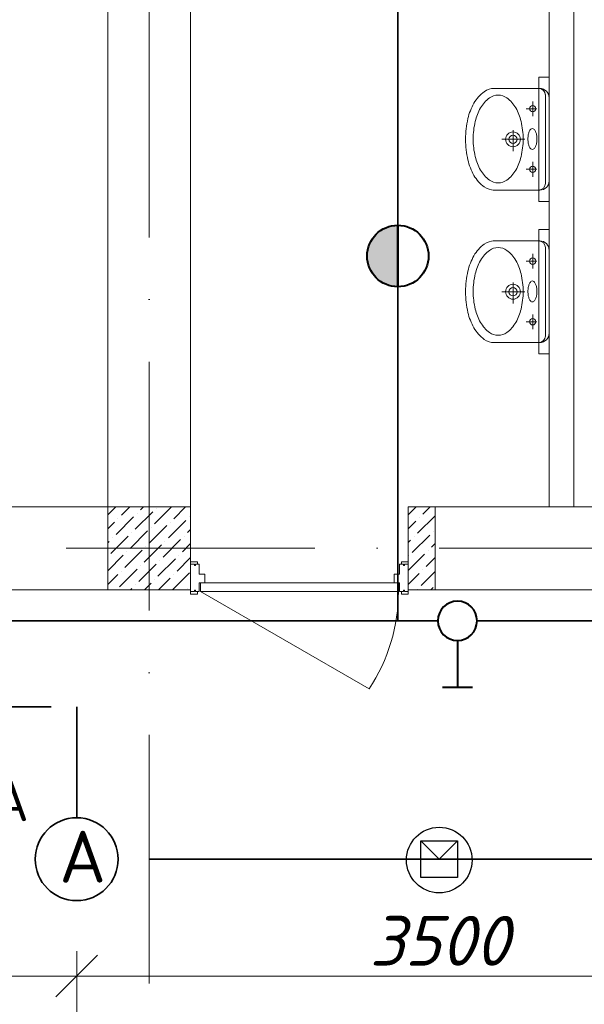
# Model space of a CAD drawing. Header units: millimetres. Extents: x 1114507 to 93926427, y 174473 to 817039.
# Tile 195 of 256: x 1571679 to 1574404, y 773925 to 778675. Entities that reach past the tile are written whole.
import ezdxf

# ---------------------------------------------------------------- set-up
doc = ezdxf.new("R2010")
doc.units = ezdxf.units.MM
for name, pattern in [('ACAD_ISO03W100', [30, 12, -18]), ('ACAD_ISO05W100', [33, 24, -3, 0, -3, 0, -3]), ('ACAD_ISO10W100', [18, 12, -3, 0, -3])]:
    doc.linetypes.add(name, pattern=pattern)
doc.layers.add('(001) Сетка', color=92, linetype='Continuous')
for name, color, linetype, lineweight in [('Doors', 86, 'Continuous', 13), ('ось', 252, 'ACAD_ISO05W100', 25), ('размеры', 12, 'Continuous', 15), ('Сантехника', 150, 'Continuous', 13)]:
    doc.layers.add(name, color=color, linetype=linetype, lineweight=lineweight)
doc.styles.add('ISOCPEUR 1', font='isocpeur.TTF')
doc.styles.get("Standard").update_dxf_attribs({"font": 'isocpeui.ttf'})
doc.styles.add('Суннат', font='ariali.ttf', dxfattribs={"height": 250})
doc.dimstyles.new('Санжар', dxfattribs={"dimtxt": 240, "dimasz": 200, "dimexe": 200, "dimexo": 200, "dimgap": 50, "dimtad": 1, "dimdec": 0, "dimtxsty": 'Standard', "dimblk": 'OBLIQUE', "dimcen": 2.5, "dimdle": 200, "dimclrd": 152, "dimclre": 152, "dimclrt": 152, "dimadec": 0, "dimazin": 0, "dimtfac": 1, "dimtdec": 0, "dimtmove": 0, "dimatfit": 3, "dimldrblk": 'OBLIQUE', "dimfxl": 0, "dimlwd": 0, "dimlwe": 0, "dimarcsym": 0})

# ---------------------------------------------------------------- blocks, each defined once
blk = doc.blocks.new('blokqav2mak')
at = {"color": 1, "linetype": 'ACAD_ISO10W100', "lineweight": 0, "ltscale": 100}
for p, q in [((1568282, 782425.1), (1568282, 773125.1)), ((1572682, 776125.1), (1545682, 776125.1))]:
    blk.add_line(p, q, dxfattribs=at)
at = {"lineweight": 0, "ltscale": 100}
for p, q in [((1568082, 776325.1), (1568082, 782225.1)), ((1568482, 776325.1), (1568482, 782225.1)), ((1570212, 778845.1), (1570212, 776325.1)), ((1570332, 778725.1), (1570332, 776325.1)), ((1570212, 778398.1), (1570162, 778398.1)), ((1570162, 778398.1), (1570162, 777798.1)), ((1570212, 777798.1), (1570212, 778398.1)), ((1570162, 777798.1), (1570212, 777798.1)), ((1570212, 777662.7), (1570162, 777662.7)), ((1570162, 777662.7), (1570162, 777062.7)), ((1570212, 777062.7), (1570212, 777662.7)), ((1570162, 777062.7), (1570212, 777062.7)), ((1568082, 776325.1), (1560732, 776325.1)), ((1569532, 776325.1), (1570882, 776325.1)), ((1569532, 776325.1), (1569532, 775925.1)), ((1568482, 775925.1), (1560732, 775925.1)), ((1569532, 775925.1), (1570882, 775925.1))]:
    blk.add_line(p, q, dxfattribs=at)
at = {"linetype": 'Continuous', "lineweight": 0, "ltscale": 100}
for p, q in [((1568082, 776286.4), (1568120.7, 776325.1)), ((1568147.7, 776284.8), (1568188.1, 776325.1)), ((1568215.1, 776217.4), (1568299.3, 776301.6)), ((1568223.5, 776293.2), (1568223.5, 776293.2)), ((1568240.3, 776310), (1568255.4, 776325.1)), ((1568307.7, 776242.7), (1568390.1, 776325.1)), ((1568316.1, 776318.4), (1568316.1, 776318.4)), ((1568400.3, 776267.9), (1568457.5, 776325.1)), ((1569532, 776286.9, 0), (1569570.3, 776325.1, 0)), ((1569602.6, 776290, 0), (1569637.6, 776325.1, 0)), ((1568082, 776219.1), (1568114.1, 776251.1)), ((1568122.5, 776192.2), (1568206.7, 776276.3)), ((1568130.9, 776267.9), (1568130.9, 776267.9)), ((1568375.1, 776175.3), (1568459.2, 776259.5)), ((1568383.5, 776251.1), (1568383.5, 776251.1)), ((1568476.1, 776276.3), (1568476.1, 776276.3)), ((1569532, 776219.5, 0), (1569568.9, 776256.4, 0)), ((1569577.3, 776197.4, 0), (1569661.5, 776281.6, 0)), ((1569585.7, 776273.2, 0), (1569585.7, 776273.2, 0)), ((1568189.8, 776124.8), (1568274, 776209)), ((1568198.3, 776200.6), (1568198.3, 776200.6)), ((1568282.4, 776150.1), (1568366.6, 776234.2)), ((1568290.9, 776225.8), (1568290.9, 776225.8)), ((1568467.7, 776200.6), (1568482, 776214.9)), ((1569653.1, 776205.9, 0), (1569653.1, 776205.9, 0)), ((1568082, 776151.7), (1568088.8, 776158.5)), ((1568097.2, 776099.5), (1568181.4, 776183.7)), ((1568105.6, 776175.3), (1568105.6, 776175.3)), ((1568349.8, 776082.7), (1568434, 776166.9)), ((1568358.2, 776158.5), (1568358.2, 776158.5)), ((1568450.8, 776183.7), (1568450.8, 776183.7)), ((1569532, 776152.2, 0), (1569543.6, 776163.8, 0)), ((1569552, 776104.8, 0), (1569636.2, 776189, 0)), ((1569560.5, 776180.6, 0), (1569560.5, 776180.6, 0)), ((1568164.6, 776032.2), (1568248.8, 776116.4)), ((1568173, 776108), (1568173, 776108)), ((1568257.2, 776057.4), (1568341.4, 776141.6)), ((1568265.6, 776133.2), (1568265.6, 776133.2)), ((1568442.4, 776108), (1568482, 776147.6)), ((1569627.8, 776113.2, 0), (1569627.8, 776113.2, 0)), ((1569644.6, 776130.1, 0), (1569662, 776147.5, 0)), ((1568082, 776017), (1568156.2, 776091.1)), ((1568324.5, 775990.1), (1568408.7, 776074.3)), ((1568333, 776065.9), (1568333, 776065.9)), ((1568417.1, 776015.4), (1568482, 776080.2)), ((1568425.6, 776091.1), (1568425.6, 776091.1)), ((1569532, 776017.5, 0), (1569611, 776096.4, 0)), ((1569535.2, 776088, 0), (1569535.2, 776088, 0)), ((1569619.4, 776037.5, 0), (1569662, 776080.1, 0)), ((1568139.3, 775939.6), (1568223.5, 776023.8)), ((1568147.7, 776015.4), (1568147.7, 776015.4)), ((1568231.9, 775964.8), (1568316.1, 776049)), ((1568240.3, 776040.6), (1568240.3, 776040.6)), ((1569594.1, 775944.9, 0), (1569662, 776012.8, 0)), ((1569602.6, 776020.6, 0), (1569602.6, 776020.6, 0)), ((1568082, 775949.6), (1568130.9, 775998.5)), ((1568307.7, 775973.3), (1568307.7, 775973.3)), ((1568326.9, 775925.1), (1568383.5, 775981.7)), ((1568394.3, 775925.1), (1568476.1, 776006.9)), ((1568400.3, 775998.5), (1568400.3, 775998.5)), ((1569532, 775950.1, 0), (1569585.7, 776003.8, 0)), ((1568192.2, 775925.1), (1568198.3, 775931.2)), ((1568215.1, 775948), (1568215.1, 775948)), ((1568259.5, 775925.1), (1568290.9, 775956.4)), ((1568467.7, 775931.2), (1568467.7, 775931.2)), ((1569577.3, 775928, 0), (1569577.3, 775928, 0)), ((1569641.7, 775925.1, 0), (1569653.1, 775936.4, 0))]:
    blk.add_line(p, q, dxfattribs=at)
at = {"layer": 'Doors', "lineweight": 0}
for p, q in [((1568482, 776060.4), (1568515, 776060.4)), ((1568482, 776047.8), (1568482, 776060.4)), ((1568515, 776047.8), (1568515, 776060.4)), ((1569499.1, 776047.8), (1569499.1, 776060.4)), ((1569532, 776060.4), (1569499.1, 776060.4)), ((1569532, 776047.8), (1569532, 776060.4)), ((1568482, 775916.6), (1568482, 776047.8)), ((1568482, 776047.8), (1568500.2, 776047.8)), ((1568482, 776047.8), (1568500.2, 776047.8)), ((1568482, 776047.8), (1568482, 776047.8)), ((1568500.2, 776047.8), (1568500.2, 776042)), ((1568500.2, 776042), (1568505.3, 776042)), ((1568505.3, 776047.8), (1568524, 776047.8)), ((1568505.3, 776047.8), (1568505.3, 776042)), ((1568524, 776000.6), (1568524, 776047.8)), ((1569490, 776000.6), (1569490, 776047.8)), ((1569508.8, 776047.8), (1569490, 776047.8)), ((1569508.8, 776047.8), (1569508.8, 776042)), ((1569513.9, 776042), (1569508.8, 776042)), ((1569513.9, 776047.8), (1569513.9, 776042)), ((1569532, 776047.8), (1569513.9, 776047.8)), ((1569532, 776047.8), (1569513.9, 776047.8)), ((1569532, 775916.6), (1569532, 776047.8)), ((1569532, 776047.8), (1569532, 776047.8)), ((1568524, 776000.6), (1568550.4, 776000.6)), ((1568550.4, 775958.6), (1568550.4, 776000.6)), ((1569463.6, 775958.6), (1569463.6, 776000.6)), ((1569490, 776000.6), (1569463.6, 776000.6)), ((1568482, 775916.6), (1568500.2, 775916.6)), ((1568482, 775916.6), (1568482, 775916.6)), ((1568482, 775916.6), (1568482, 775904)), ((1568500.2, 775922.4), (1568505.3, 775922.4)), ((1568500.2, 775916.6), (1568500.2, 775922.4)), ((1568505.3, 775916.6), (1568505.3, 775922.4)), ((1568505.3, 775916.6), (1568524, 775916.6)), ((1568515, 775916.6), (1568515, 775904)), ((1568524, 775958.6), (1569463.6, 775958.6)), ((1568524, 775916.6), (1568524, 775958.6)), ((1568529.1, 775916.6), (1568529.1, 775958.6)), ((1568529.1, 775916.6), (1569343.3, 775446.5)), ((1568529.1, 775916.6), (1569485, 775916.6)), ((1569463.6, 775958.6), (1569490, 775958.6)), ((1569485, 775916.6), (1569485, 775958.6)), ((1569490, 775916.6), (1569490, 775958.6)), ((1569508.8, 775916.6), (1569490, 775916.6)), ((1569499.1, 775916.6), (1569499.1, 775904)), ((1569508.8, 775916.6), (1569508.8, 775922.4)), ((1569513.9, 775922.4), (1569508.8, 775922.4)), ((1569513.9, 775916.6), (1569513.9, 775922.4)), ((1569532, 775916.6), (1569513.9, 775916.6)), ((1569532, 775916.6), (1569532, 775916.6)), ((1569532, 775916.6), (1569532, 775904)), ((1568482, 775904), (1568515, 775904)), ((1569532, 775904), (1569499.1, 775904))]:
    blk.add_line(p, q, dxfattribs=at)
blk.add_arc((1568634.1, 775916.6), 850.9, 326.4628, 0, dxfattribs=at)
at = {"layer": 'размеры', "lineweight": 0, "ltscale": 5}
for p, q in [((1568482, 776325.1), (1568082, 776325.1)), ((1568082, 776325.1), (1568082, 775925.1)), ((1568482, 775925.1), (1568482, 776325.1)), ((1569532, 775925.1), (1569532, 776325.1)), ((1569532, 776325.1), (1569662, 776325.1)), ((1569662, 776325.1), (1569662, 775925.1)), ((1568082, 775925.1), (1568482, 775925.1)), ((1569662, 775925.1), (1569532, 775925.1))]:
    blk.add_line(p, q, dxfattribs=at)
at = {"layer": 'Сантехника', "lineweight": 0}
for p, q in [((1569941.8, 778343.3), (1570167.1, 778343.3)), ((1570194.1, 778313.7), (1570194.1, 778098.1)), ((1570212, 778298.4), (1570212, 778098.1)), ((1570153.5, 778245.6), (1570102.2, 778245.6)), ((1570133, 778281.2), (1570133, 778210)), ((1570094.5, 778098.1), (1569984.3, 778098.1)), ((1570038.1, 778142.6), (1570038.1, 778041.5)), ((1570194.1, 777882.6), (1570194.1, 778098.1)), ((1570212, 778098.1), (1570212, 777897.9)), ((1570133, 777989), (1570133, 777917.8)), ((1570153.5, 777953.4), (1570102.2, 777953.4)), ((1570167.1, 777852.9), (1569941.8, 777852.9)), ((1569941.8, 777607.9), (1570167.1, 777607.9)), ((1570194.1, 777578.2), (1570194.1, 777362.7)), ((1570133, 777545.8), (1570133, 777474.6)), ((1570212, 777562.9), (1570212, 777362.7)), ((1570153.5, 777510.2), (1570102.2, 777510.2)), ((1570038.1, 777407.2), (1570038.1, 777306)), ((1570094.5, 777362.7), (1569984.3, 777362.7)), ((1570194.1, 777147.1), (1570194.1, 777362.7)), ((1570212, 777362.7), (1570212, 777162.4)), ((1570133, 777253.6), (1570133, 777182.4)), ((1570153.5, 777218), (1570102.2, 777218)), ((1570167.1, 777117.5), (1569941.8, 777117.5))]:
    blk.add_line(p, q, dxfattribs=at)
for centre, radius in [((1570133, 778245.6), 15.4), ((1570038.1, 778098.1), 35.9), ((1570038.1, 778098.1), 20.1), ((1570133, 777953.4), 15.4), ((1570133, 777510.2), 15.4), ((1570038.1, 777362.7), 35.9), ((1570038.1, 777362.7), 20.1), ((1570133, 777218), 15.4)]:
    blk.add_circle(centre, radius, dxfattribs=at)
for centre, radius, start, end in [((1569947.7, 778261.3), 82.2, 90, 126.0278), ((1569947.7, 778261.3), 82.2, 85.8804, 90), ((1570160.9, 778310.1), 33.3, 0, 90), ((1570167.1, 778298.4), 45, 0, 90), ((1570003.7, 778184.3), 177.4, 126.0278, 150.337), ((1570014.9, 778173), 154, 126.0278, 150.337), ((1569966.3, 778239.8), 71.4, 90, 126.0278), ((1569966.3, 778239.8), 71.4, 53.9722, 90), ((1569917.7, 778173), 154, 29.663, 53.9722), ((1570093.3, 778133.3), 280.6, 150.337, 166.7261), ((1570092.7, 778128.7), 243.6, 150.337, 166.7261), ((1569839.9, 778128.7), 243.6, 13.2739, 29.663), ((1570235.6, 778099.7), 426.7, 166.7261, 180), ((1570216.2, 778099.5), 370.4, 166.7261, 180), ((1569716.4, 778099.5), 370.4, 0, 13.2739), ((1570150, 778120.8), 36.7, 133.857, 156.6802), ((1570131.7, 778139.8), 10.3, 90, 133.857), ((1570131.7, 778139.8), 10.3, 46.143, 90), ((1570113.4, 778120.8), 36.7, 23.3198, 46.143), ((1570235.6, 778099.7), 426.7, 180, 180.2145), ((1570235.6, 778096.5), 426.7, 179.7855, 180), ((1570216.2, 778099.5), 370.4, 180, 193.2739), ((1569716.4, 778099.5), 370.4, 346.7261, 0), ((1570227, 778099.5), 117, 169.876, 180), ((1570227, 778099.5), 117, 180, 190.124), ((1570179.7, 778108), 69, 156.6802, 169.876), ((1570083.8, 778108), 69, 10.124, 23.3198), ((1570036.5, 778099.5), 117, 0, 10.124), ((1570036.5, 778099.5), 117, 349.876, 0), ((1570235.6, 778096.5), 426.7, 180, 193.2739), ((1570179.7, 778091.1), 69, 190.124, 203.3198), ((1570150, 778078.3), 36.7, 203.3198, 226.143), ((1570131.7, 778059.3), 10.3, 226.143, 270), ((1570131.7, 778059.3), 10.3, 270, 313.857), ((1570113.4, 778078.3), 36.7, 313.857, 336.6802), ((1570083.8, 778091.1), 69, 336.6802, 349.876), ((1570092.7, 778070.4), 243.6, 193.2739, 209.663), ((1569839.9, 778070.4), 243.6, 330.337, 346.7261), ((1570093.3, 778063), 280.6, 193.2739, 209.663), ((1570003.7, 778011.9), 177.4, 209.663, 233.9722), ((1570014.9, 778026.1), 154, 209.663, 233.9722), ((1569917.7, 778026.1), 154, 306.0278, 330.337), ((1569947.7, 777935), 82.2, 233.9722, 270), ((1569966.3, 777959.3), 71.4, 233.9722, 270), ((1569966.3, 777959.3), 71.4, 270, 306.0278), ((1570160.9, 777886.2), 33.3, 270, 0), ((1570167.1, 777897.9), 45, 270, 0), ((1569947.7, 777935), 82.2, 270, 274.1196), ((1570003.7, 777448.9), 177.4, 126.0278, 150.337), ((1569947.7, 777525.9), 82.2, 90, 126.0278), ((1569966.3, 777504.3), 71.4, 90, 126.0278), ((1569947.7, 777525.9), 82.2, 85.8804, 90), ((1569966.3, 777504.3), 71.4, 53.9722, 90), ((1570160.9, 777574.7), 33.3, 0, 90), ((1570167.1, 777562.9), 45, 0, 90), ((1570093.3, 777397.8), 280.6, 150.337, 166.7261), ((1570014.9, 777437.5), 154, 126.0278, 150.337), ((1569917.7, 777437.5), 154, 29.663, 53.9722), ((1570092.7, 777393.2), 243.6, 150.337, 166.7261), ((1569839.9, 777393.2), 243.6, 13.2739, 29.663), ((1570235.6, 777364.3), 426.7, 166.7261, 180), ((1570216.2, 777364.1), 370.4, 166.7261, 180), ((1569716.4, 777364.1), 370.4, 0, 13.2739), ((1570179.7, 777372.5), 69, 156.6802, 169.876), ((1570150, 777385.3), 36.7, 133.857, 156.6802), ((1570131.7, 777404.4), 10.3, 90, 133.857), ((1570131.7, 777404.4), 10.3, 46.143, 90), ((1570113.4, 777385.3), 36.7, 23.3198, 46.143), ((1570083.8, 777372.5), 69, 10.124, 23.3198), ((1570235.6, 777364.3), 426.7, 180, 180.2145), ((1570235.6, 777361.1), 426.7, 179.7855, 180), ((1570235.6, 777361.1), 426.7, 180, 193.2739), ((1570216.2, 777364.1), 370.4, 180, 193.2739), ((1569716.4, 777364.1), 370.4, 346.7261, 0), ((1570227, 777364.1), 117, 169.876, 180), ((1570227, 777364.1), 117, 180, 190.124), ((1570179.7, 777355.6), 69, 190.124, 203.3198), ((1570083.8, 777355.6), 69, 336.6802, 349.876), ((1570036.5, 777364.1), 117, 0, 10.124), ((1570036.5, 777364.1), 117, 349.876, 0), ((1570150, 777342.9), 36.7, 203.3198, 226.143), ((1570131.7, 777323.8), 10.3, 226.143, 270), ((1570131.7, 777323.8), 10.3, 270, 313.857), ((1570113.4, 777342.9), 36.7, 313.857, 336.6802), ((1570093.3, 777327.5), 280.6, 193.2739, 209.663), ((1570092.7, 777335), 243.6, 193.2739, 209.663), ((1569839.9, 777335), 243.6, 330.337, 346.7261), ((1570014.9, 777290.6), 154, 209.663, 233.9722), ((1569917.7, 777290.6), 154, 306.0278, 330.337), ((1570003.7, 777276.5), 177.4, 209.663, 233.9722), ((1569966.3, 777223.8), 71.4, 233.9722, 270), ((1569966.3, 777223.8), 71.4, 270, 306.0278), ((1570160.9, 777150.7), 33.3, 270, 0), ((1570167.1, 777162.4), 45, 270, 0), ((1569947.7, 777199.5), 82.2, 233.9722, 270), ((1569947.7, 777199.5), 82.2, 270, 274.1196)]:
    blk.add_arc(centre, radius, start, end, dxfattribs=at)
blk = doc.blocks.new('высывм')
at = {"layer": '(001) Сетка', "color": 2, "lineweight": 30}
blk.add_lwpolyline([(2925733.2, 1621632), (2925910.4, 1621632), (2925910.4, 1621455.3), (2925733.2, 1621455.3)], close=True, dxfattribs=at)
for points in [[(2925733.2, 1621455.3), (2925821.8, 1621543.6)], [(2925910.4, 1621455.3), (2925821.8, 1621543.6)]]:
    blk.add_lwpolyline(points, dxfattribs=at)
blk.add_circle((2925821.8, 1621547.6), 158.3, dxfattribs=at)
blk = doc.blocks.new('имтмт')
at = {"layer": 'ось'}
h = blk.add_hatch(color=256, dxfattribs=at)
h.set_gradient(color2=(0, 0, 0), one_color=1)
h.paths.add_polyline_path([(342295.9, 169436.7, 0.414214), (342444.3, 169585.1, 0.414214), (342295.9, 169733.4)])
at = {"color": 1, "lineweight": 40}
for p, q in [((342295.9, 169733.4, 0), (342295.9, 169436.7, 0)), ((342295.9, 169733.4, 0), (342295.9, 169436.7, 0)), ((342295.9, 169436.7, 0), (342295.9, 169733.4, 0))]:
    blk.add_line(p, q, dxfattribs=at)
blk.add_circle((342295.9, 169585.1, 0), 148.3, dxfattribs=at)
blk.add_circle((342295.9, 169585.1, 0), 148.3, dxfattribs=at)
blk.add_circle((342295.9, 169585.1, 0), 148.3, dxfattribs=at)
blk = doc.blocks.new('цуйцуйцу')
at = {"lineweight": 40}
for p, q in [((694611.1, -1170390.9), (694695, -1170390.9)), ((694653.1, -1170521.8), (694653.1, -1170390.9))]:
    blk.add_line(p, q, dxfattribs=at)
blk.add_circle((694653.1, -1170576.5), 54.7, dxfattribs=at)
blk = doc.blocks.new('_Oblique')
at = {"color": 0, "linetype": 'ByBlock', "lineweight": -2}
blk.add_line((-0.5, -0.5), (0.5, 0.5), dxfattribs=at)
blk = doc.blocks.new('*D1670')
at = {"color": 152, "linetype": 'Continuous', "lineweight": 0, "ltscale": 100, "transparency": 16777216}
for p, q in [((1568454.2, 774181.5), (1568454.2, 773861.5)), ((1571954.2, 774181.5), (1571954.2, 773861.5)), ((1568254.2, 774061.5), (1572154.2, 774061.5))]:
    blk.add_line(p, q, dxfattribs=at)
at = {"layer": 'Defpoints', "color": 0, "lineweight": 35, "ltscale": 100, "transparency": 16777216}
for p in [(1568454.2, 774425.1), (1571954.2, 774425.1), (1571954.2, 774061.5)]:
    blk.add_point(p, dxfattribs=at)
at = {"color": 152, "lineweight": 0, "ltscale": 100, "transparency": 16777216, "xscale": 200, "yscale": 200, "zscale": 200, "rotation": 180}
blk.add_blockref('_Oblique', (1568454.2, 774061.5), dxfattribs=at)
at = {"color": 152, "lineweight": 0, "ltscale": 100, "transparency": 16777216, "xscale": 200, "yscale": 200, "zscale": 200}
blk.add_blockref('_Oblique', (1571954.2, 774061.5), dxfattribs=at)
at = {"color": 152, "lineweight": 35, "ltscale": 100, "transparency": 16777216, "insert": (1570204.2, 774231.5), "char_height": 240, "attachment_point": 5, "bg_fill": 3, "box_fill_scale": 1.1, "bg_fill_color": 256, "bg_fill_true_color": 13158600, "bg_fill_transparency": 0}
blk.add_mtext('3500', dxfattribs=at)
blk = doc.blocks.new('*D1671')
at = {"color": 152, "linetype": 'Continuous', "lineweight": 0, "ltscale": 100, "transparency": 16777216}
for p, q in [((1571954.2, 774181.5), (1571954.2, 773861.5)), ((1575454.2, 774181.5), (1575454.2, 773861.5)), ((1571754.2, 774061.5), (1575654.2, 774061.5))]:
    blk.add_line(p, q, dxfattribs=at)
at = {"layer": 'Defpoints', "color": 0, "lineweight": 35, "ltscale": 100, "transparency": 16777216}
for p in [(1571954.2, 774425.1), (1575454.2, 774425.1), (1575454.2, 774061.5)]:
    blk.add_point(p, dxfattribs=at)
at = {"color": 152, "lineweight": 0, "ltscale": 100, "transparency": 16777216, "xscale": 200, "yscale": 200, "zscale": 200, "rotation": 180}
blk.add_blockref('_Oblique', (1571954.2, 774061.5), dxfattribs=at)
at = {"color": 152, "lineweight": 0, "ltscale": 100, "transparency": 16777216, "xscale": 200, "yscale": 200, "zscale": 200}
blk.add_blockref('_Oblique', (1575454.2, 774061.5), dxfattribs=at)
at = {"color": 152, "lineweight": 35, "ltscale": 100, "transparency": 16777216, "insert": (1573704.2, 774231.5), "char_height": 240, "attachment_point": 5, "bg_fill": 3, "box_fill_scale": 1.1, "bg_fill_color": 256, "bg_fill_true_color": 13158600, "bg_fill_transparency": 0}
blk.add_mtext('3500', dxfattribs=at)

msp = doc.modelspace()

# ---------------------------------------------------------------- linework, layer by layer
at = {"color": 0, "lineweight": 35, "ltscale": 100}
for p, q in [((1573504.2, 779386.8), (1573504.2, 777683.4)), ((1573504.2, 777386.8), (1573504.2, 775775.1)), ((1552574.1, 775775.1), (1573697.1, 775775.1)), ((1573886.4, 775775.1), (1575891.9, 775775.1)), ((1572304.2, 774625.1), (1575254.2, 774625.1))]:
    msp.add_line(p, q, dxfattribs=at)
at = {"color": 3, "linetype": 'ACAD_ISO10W100', "lineweight": 35, "ltscale": 50}
for p in [(1550529, 775360.5), (1571954.2, 774825.1)]:
    msp.add_line(p, (1571954.2, 775360.5), dxfattribs=at)
at = {"color": 5, "lineweight": 35, "ltscale": 20}
msp.add_circle((1571954.2, 774625.1), 200, dxfattribs=at)

# ---------------------------------------------------------------- block references
at = {"color": 0}
msp.add_blockref('blokqav2mak', (4022.1, 0), dxfattribs=at)
at = {"lineweight": 40, "transparency": 33554646, "rotation": 180}
msp.add_blockref('имтмт', (1915800.1, 947120.2, 0), dxfattribs=at)
at = {"lineweight": 50, "xscale": -1.728719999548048, "yscale": 1.728719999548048, "zscale": 1.728719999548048, "rotation": 180}
msp.add_blockref('цуйцуйцу', (372931.1, -1247823.9), dxfattribs=at)
at = {"lineweight": 30, "rotation": 180}
msp.add_blockref('высывм', (4499526, 2396168.7), dxfattribs=at)

# ---------------------------------------------------------------- texts
at = {"color": 3, "linetype": 'ACAD_ISO03W100', "lineweight": 35, "ltscale": 20, "insert": (1571059.5, 775008.4), "char_height": 200, "width": 2509.849, "attachment_point": 1, "style": 'Суннат'}
msp.add_mtext('{\\fISOCPEUR|b0|i0|c204|p34;Гр.\\fISOCPEUR|b0|i0|c0|p34;2\\fISOCPEUR|b0|i0|c204|p34;А}', dxfattribs=at)
at = {"color": 0, "insert": (1571870.8, 774762.3, 0), "char_height": 250, "width": 2509.849, "attachment_point": 1, "style": 'Суннат'}
msp.add_mtext('{\\fISOCPEUR|b0|i0|c204|p34;\\C256;А}', dxfattribs=at)

# ---------------------------------------------------------------- next in the draw order: dimensions: what is measured, and where the dimension line sits
at = {"color": 0, "lineweight": 35, "ltscale": 100}
dim = msp.add_linear_dim(base=(1571954.2, 774061.5), p1=(1568454.2, 774425.1), p2=(1571954.2, 774425.1), dimstyle='Санжар', override={"dimfxl": 120, "dimfxlon": 1, "dimtfill": 1, "dimarcsym": 1}, dxfattribs=at)
dim.commit()
dim.dimension.update_dxf_attribs({"geometry": '*D1670', "text_midpoint": (1570204.2, 774231.5)})

# ---------------------------------------------------------------- next in the draw order: dimensions: what is measured, and where the dimension line sits
dim = msp.add_linear_dim(base=(1575454.2, 774061.5), p1=(1571954.2, 774425.1), p2=(1575454.2, 774425.1), dimstyle='Санжар', override={"dimfxl": 120, "dimfxlon": 1, "dimtfill": 1, "dimarcsym": 1}, dxfattribs=at)
dim.commit()
dim.dimension.update_dxf_attribs({"geometry": '*D1671', "text_midpoint": (1573704.2, 774231.5)})

# ---------------------------------------------------------------- next in the draw order: texts
at = {"linetype": 'ByBlock', "lineweight": 30, "ltscale": 10, "insert": (1197603, 784433.1, 0), "char_height": 250, "width": 18040, "attachment_point": 1, "style": 'ISOCPEUR 1'}
msp.add_mtext('     Рабочая документация по объекту: {\\C7;школы ^J}     Настоящий проект выполнен на основании чертежей марки АС, ВК и ОВ в соответствии с требованиями КМК и ПУЭ.\\P     Внешнее электроснабжение решается в отдельном проекте "Внутриплощадочных сетей"\\P     Проект энергоснабжения школы.\\P     Установленная мощность 33,6 кВт; Расчетная мощность 30,2 кВт  \\P     По надежности энергоснабжения школа относится к потребителям II категории.\\P\\pi1291.6675,t0,19518.5175;{\\LСиловое электрооборудование:\\P\\pi0,tz;}     В качестве вводно-распределительного и силового щита принят щит {\\C0;ПР11-3060-21УЗ (изготовить индв. по заказу) }. В качестве осветительного и силового щита принять щит ЩРВ-6 {\\C0;(изготовить индв. по заказу)} и щит комплектный ОЩВ.\\P\\pt0,19518.5175;     Электропотребителями здания  являются: освещение, штепсельные розетки, электропотребители технологического оборудования. Главный распределительный щит, силовые щиты и щиты освещения приняты сборными с модульными автоматическими выключателями с установкой на DIN-рейку по индивидуальному заказу. В распределительных щитах предусматривается устройство заземляющей шины. Фазораспределение злектронагрузок должно быть равномерным. Автоматические выключатели на розеточных группах имеют устройства  защитного отключения. \\P\\ptz;     Силовыми электроприемниками являются потребители сантехнического и технологического оборудования помещений. Магистральные и распределительные сети выполняются медным кабелем ВВГнг  в винипластовых  трубах в стенах срыто под штукатуркой. Ответвительные коробки установить скрыто на стене.\\P     1.  Розетки разместить на высоте 1800 мм от чистого пола в  помещениях   для  пребывания  детей  (А также см. уточнение по плану)  согласно пункта 12.34 КМК КМК КМК 2.04.17-19. ^J     2.  Выключатели во всех помещениях разместить на высоте 1800 мм.  Отступ от проёмов дверей - 200 мм, а также см. уточнение по плану.^J  Допускается установка выключателей под потолком с управлением при помощи шнура. ПУЭ п. 6.6.31.^J  Установка штепсельных розеток в ванных комнатах, душевых, мыльных помещениях бань, помещениях, содержащих нагреватели для саун (далее по тексту «саунах»), а также в стиральных помещениях прачечных не допускается ПУЭ п. 7.1.48.^JМинимальное расстояние от выключателей, штепсельных розеток и элементов электроустановок до газопроводов должно быть не менее 0,5 м ПУЭ п. 7.1.50.\\P{\\O      \\L\\oЭлектроосвещение}\\P     В соответствии КМК КМК 2.01.05-19. в проекте предусматривается общее рабочее, эвакуационное освещение на напряжение 220В.  Рабочее освещение предусматривается во всех помещениях комплекса, эвакуационное - в коридорах, в фойе, лестничных клетках, вестибюле. На выходах по пути эвакуации устанавливаются световые указатели "Выход" с аккумуляторными  батареями. Светильники аварийного освещения обозначаются значком "А" и выбираются из числа светильников рабочего освещения и питаются от щита ЩАО. Управление освещением выполняется включателями, устанавливаемыми по месту. Выбор светильников произведен в соответствии с назначением помещений, их конструктивными особенностями и характеристикой окружающей среды. В качестве источников света приняты светильники потолочные светодиодные LED панели и {\\C0;светодиодные линейные светильники} . Групповые сети освещения выполняются медным кабелем ВВГнг в винипластовой трубе.\\P\\pi1896.36,t0,28627.16;{\\LЗаземление}\\P\\pi0,tz;     Для защиты от поражения  электрическим током применяется система заземления TN-S  (используется 3я и 5я  жила  кабеля) и выполняется уравнивание потенциалов. Все металлические нетоковедущие части электрооборудования подлежат заземлению. В качестве заземляющих проводников используются нулевые провода сети и специальные заземляющие проводники, прокладываемые совместно с рабочими проводниками от электрощитов до электропотребителей. Сопротивление растеканию тока заземляющих устройств не должно превышать 4 Ом в любое время года. Внутренний контур заземления необходимо присоединить к наружному контуру заземления. Защита от заноса высокого потенциала и уравнивание потенциалов выполняется путем присоединения металлической арматуры фундаментов к горизонтальному  заземлителю. Все соединения выполнить сваркой.', dxfattribs=at)

doc.saveas('drawing.dxf')
